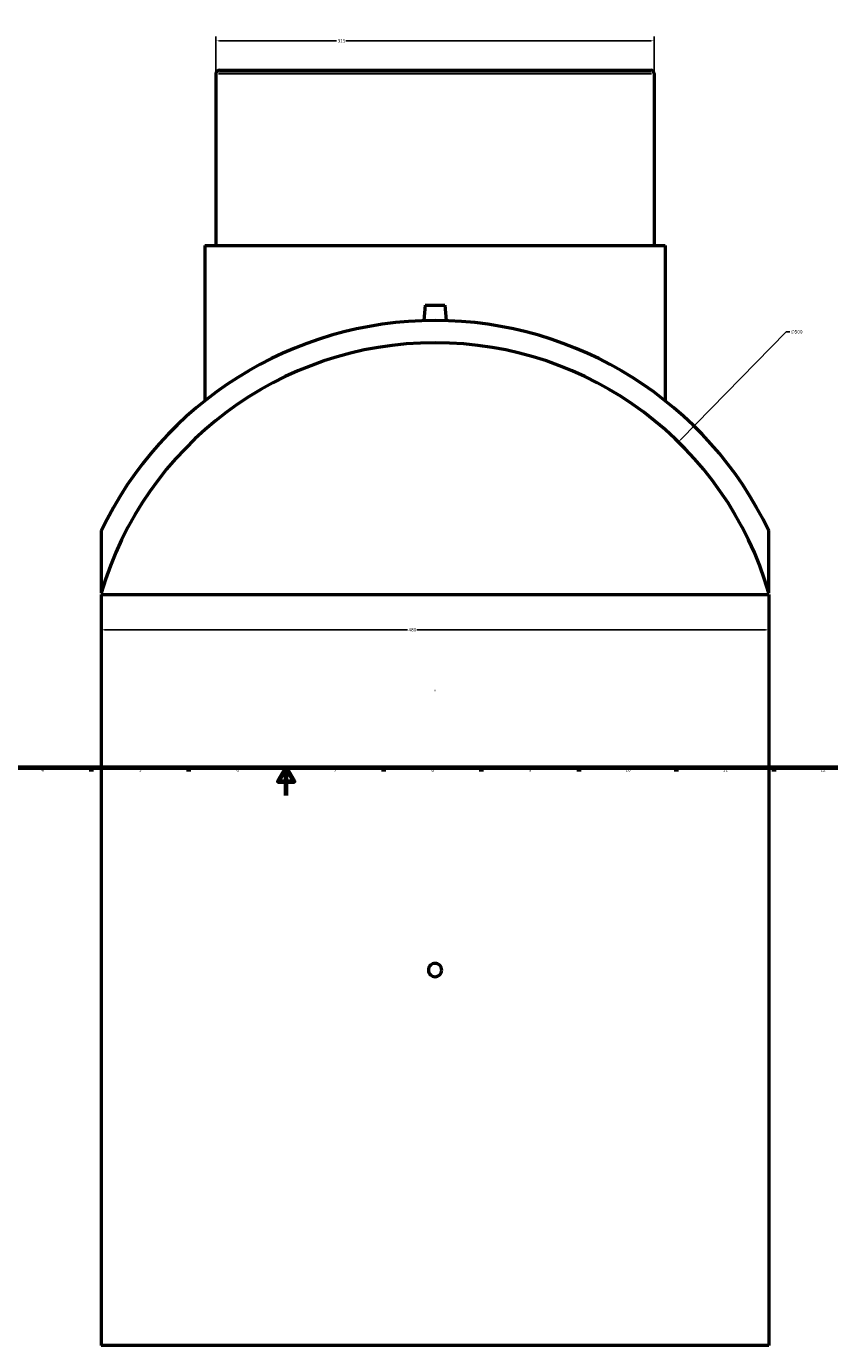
# Model space of a CAD drawing. Header units: millimetres. Extents: x -344 to 1553, y -395 to 1137.
# Tile 2 of 5: x 234 to 811, y -395 to 553. Entities that reach past the tile are written whole.
import ezdxf

# ---------------------------------------------------------------- set-up
doc = ezdxf.new("R2010")
doc.units = ezdxf.units.MM
for name, color, linetype, lineweight in [('Border (ANSI)', 7, 'Continuous', 70), ('Dimension (ANSI)', 7, 'Continuous', 25), ('Visible (ANSI)', 7, 'Continuous', 50), ('Visible Narrow (ANSI)', 7, 'Continuous', 35)]:
    doc.layers.add(name, color=color, linetype=linetype, lineweight=lineweight)
doc.styles.add('Note Text (ANSI)', font='tahoma.ttf')
doc.dimstyles.new('Default - mm (ANSI)', dxfattribs={"dimtxt": 2.4, "dimasz": 2.5, "dimexe": 3.175, "dimexo": 1.6002, "dimgap": 0.8, "dimtad": 0, "dimtoh": 1, "dimdec": 0, "dimrnd": 1e-08, "dimzin": 4, "dimdsep": 46, "dimtxsty": 'Note Text (ANSI)', "dimcen": 0.09, "dimdle": 10, "dimclrd": 256, "dimclre": 256, "dimclrt": 5, "dimadec": 1, "dimazin": 1, "dimtfac": 1.27, "dimtofl": 0, "dimtmove": 0, "dimatfit": 3, "dimfxl": 1, "dimtolj": 1, "dimtzin": 4, "dimlwd": -1, "dimlwe": -1, "dimarcsym": 0})

# ---------------------------------------------------------------- blocks, each defined once
blk = doc.blocks.new('Borders Default Border')
at = {"layer": 'Border (ANSI)'}
for p, q in [((280.33, 20), (280.33, 17.2)), ((350.42, 20), (350.42, 17.2)), ((490.58, 20), (490.58, 17.2)), ((560.67, 20), (560.67, 17.2)), ((630.75, 20), (630.75, 17.2)), ((700.83, 20), (700.83, 17.2)), ((770.92, 20), (770.92, 17.2))]:
    blk.add_line(p, q, dxfattribs=at)
at = {"layer": 'Border (ANSI)', "flags": 128}
for points in [[(20, 20), (20, 574), (821, 574), (821, 20), (20, 20)], [(420.5, 0), (420.5, 20), (414.73, 10), (426.27, 10), (420.5, 20)]]:
    blk.add_lwpolyline(points, dxfattribs=at)
at = {"layer": 'Border (ANSI)', "color": 5, "true_color": 0x0000ff, "char_height": 2.4, "attachment_point": 7, "style": 'Note Text (ANSI)'}
for s, insert in [('4', (244.45, 17.2)), ('5', (314.67, 17.15)), ('6', (384.69, 17.15)), ('7', (454.8, 17.2)), ('8', (524.84, 17.15)), ('9', (594.92, 17.15)), ('10', (664.35, 17.15)), ('11', (734.43, 17.2)), ('12', (804.52, 17.2))]:
    blk.add_mtext(s, dxfattribs=dict(at, insert=insert))
blk = doc.blocks.new('*D7')
at = {"layer": 'Defpoints', "color": 0, "transparency": 16777216}
for p in [(287.53, 145.52), (767.53, 145.52), (767.53, 119.13)]:
    blk.add_point(p, dxfattribs=at)
at = {"layer": 'Dimension (ANSI)', "transparency": 16777216}
for p, q in [((287.53, 143.92), (287.53, 115.95)), ((767.53, 143.92), (767.53, 115.95)), ((290.03, 119.13), (507.63, 119.13)), ((765.03, 119.13), (514.44, 119.13))]:
    blk.add_line(p, q, dxfattribs=at)
for points in [[(290.03, 119.54), (290.03, 118.71), (287.53, 119.13)], [(765.03, 119.54), (765.03, 118.71), (767.53, 119.13)]]:
    blk.add_solid(points, dxfattribs=at)
at = {"layer": 'Dimension (ANSI)', "color": 5, "transparency": 16777216, "insert": (508.43, 120.38), "char_height": 2.4, "attachment_point": 1, "style": 'Note Text (ANSI)'}
blk.add_mtext('\\A1;480', dxfattribs=at)
blk = doc.blocks.new('*D8')
at = {"layer": 'Defpoints', "color": 0, "transparency": 16777216}
for p in [(685.03, 542.58), (370.03, 519.02), (685.03, 519.02)]:
    blk.add_point(p, dxfattribs=at)
at = {"layer": 'Dimension (ANSI)', "transparency": 16777216}
for p, q in [((370.03, 520.62), (370.03, 545.75)), ((372.53, 542.58), (456.69, 542.58)), ((682.53, 542.58), (463.37, 542.58)), ((685.03, 520.62), (685.03, 545.75))]:
    blk.add_line(p, q, dxfattribs=at)
for points in [[(372.53, 542.99), (372.53, 542.16), (370.03, 542.58)], [(682.53, 542.99), (682.53, 542.16), (685.03, 542.58)]]:
    blk.add_solid(points, dxfattribs=at)
at = {"layer": 'Dimension (ANSI)', "color": 5, "transparency": 16777216, "insert": (457.49, 543.83), "char_height": 2.4, "attachment_point": 1, "style": 'Note Text (ANSI)'}
blk.add_mtext('\\A1;315', dxfattribs=at)
blk = doc.blocks.new('*D9')
at = {"layer": 'Defpoints', "color": 0, "transparency": 16777216}
for p in [(702.41, 254.18), (352.66, -103.14)]:
    blk.add_point(p, dxfattribs=at)
at = {"layer": 'Dimension (ANSI)', "transparency": 16777216}
for p, q in [((779.85, 333.29), (704.15, 255.96)), ((782.62, 333.29), (779.85, 333.29)), ((527.44, 75.52), (527.62, 75.52)), ((527.53, 75.43), (527.53, 75.61))]:
    blk.add_line(p, q, dxfattribs=at)
blk.add_solid([(703.86, 256.25), (704.45, 255.67), (702.41, 254.18)], dxfattribs=at)
at = {"layer": 'Dimension (ANSI)', "color": 5, "transparency": 16777216, "insert": (783.42, 334.58), "char_height": 2.4, "attachment_point": 1, "style": 'Note Text (ANSI)'}
blk.add_mtext('\\A1;∅500', dxfattribs=at)

msp = doc.modelspace()

# ---------------------------------------------------------------- linework, layer by layer
at = {"layer": 'Visible (ANSI)'}
for p, q in [((370.03, 519.02), (370.03, 395.52)), ((372.53, 521.52), (682.53, 521.52)), ((685.03, 519.02), (685.03, 395.52)), ((362.16, 395.52), (692.91, 395.52)), ((362.16, 395.52), (362.16, 283.86)), ((692.91, 395.52), (692.91, 283.86)), ((520.53, 352.62), (519.55, 341.4)), ((520.53, 352.62), (534.53, 352.62)), ((534.53, 352.62), (535.51, 341.4)), ((287.53, 190.22), (287.53, 145.52)), ((767.53, 145.52), (767.53, 190.22)), ((287.53, 144.53), (767.53, 144.53)), ((287.53, 144.53), (287.53, -395.47)), ((767.53, 144.53), (767.53, -395.47)), ((767.53, -395.47), (287.53, -395.47))]:
    msp.add_line(p, q, dxfattribs=at)
for centre, radius, start, end in [((372.53, 519.02), 2.5, 90, 180), ((682.53, 519.02), 2.5, 0, 90), ((527.53, 75.52), 266, 25.54384, 154.45616), ((527.53, 75.52), 250, 16.2602, 163.7398)]:
    msp.add_arc(centre, radius, start, end, dxfattribs=at)
msp.add_open_spline([(532.33, -125.47), (532.33, -126.07), (532.21, -126.72), (531.72, -127.9), (531.35, -128.44), (530.5, -129.29), (529.96, -129.66), (528.78, -130.15), (528.13, -130.27), (526.93, -130.27), (526.29, -130.15), (525.1, -129.66), (524.56, -129.29), (523.71, -128.44), (523.34, -127.9), (522.85, -126.72), (522.73, -126.07), (522.73, -124.87), (522.85, -124.23), (523.34, -123.04), (523.71, -122.5), (524.56, -121.65), (525.1, -121.28), (526.29, -120.79), (526.93, -120.67), (528.13, -120.67), (528.78, -120.79), (529.96, -121.28), (530.5, -121.65), (531.35, -122.5), (531.72, -123.04), (532.21, -124.23), (532.33, -124.87), (532.33, -125.47)], degree=3, knots=[0, 0, 0, 0, 0.180814, 0.180814, 0.361629, 0.361629, 0.542443, 0.542443, 0.723258, 0.723258, 0.904072, 0.904072, 1.084886, 1.084886, 1.265701, 1.265701, 1.446515, 1.446515, 1.627329, 1.627329, 1.808144, 1.808144, 1.988958, 1.988958, 2.169773, 2.169773, 2.350587, 2.350587, 2.531401, 2.531401, 2.712216, 2.712216, 2.89303, 2.89303, 2.89303, 2.89303], dxfattribs=at)
at = {"layer": 'Visible Narrow (ANSI)'}
msp.add_line((683.09, 519.02), (371.97, 519.02), dxfattribs=at)

# ---------------------------------------------------------------- block references
msp.add_blockref('Borders Default Border', (0, 0))

# ---------------------------------------------------------------- dimensions: what is measured, and where the dimension line sits
at = {"layer": 'Dimension (ANSI)'}
for base, p1, p2, picture, middle in [((685.03, 542.58), (370.03, 519.02), (685.03, 519.02), '*D8', (460.03, 542.58)), ((767.53, 119.13), (287.53, 145.52), (767.53, 145.52), '*D7', (511.03, 119.13))]:
    dim = msp.add_linear_dim(base=base, p1=p1, p2=p2, angle=180, dimstyle='Default - mm (ANSI)', override={"dimgap": 0.8, "dimtoh": 0, "dimdec": 0, "dimtol": 0, "dimlim": 0, "dimtp": 0, "dimtm": 0, "dimtdec": 2, "dimatfit": 1}, dxfattribs=at)
    dim.commit()
    dim.dimension.update_dxf_attribs({"geometry": picture, "text_midpoint": middle, "dimtype": 160})
dim = msp.add_diameter_dim_2p(p1=(352.66, -103.14), p2=(702.41, 254.18), dimstyle='Default - mm (ANSI)', override={"dimgap": 0.8, "dimtih": 1, "dimdec": 0, "dimlfac": 1, "dimtol": 0, "dimlim": 0, "dimtp": 0, "dimtm": 0, "dimtdec": 2}, dxfattribs=at)
dim.commit()
dim.dimension.update_dxf_attribs({"geometry": '*D9', "text_midpoint": (787.29, 333.29), "dimtype": 163})

doc.saveas('drawing.dxf')
